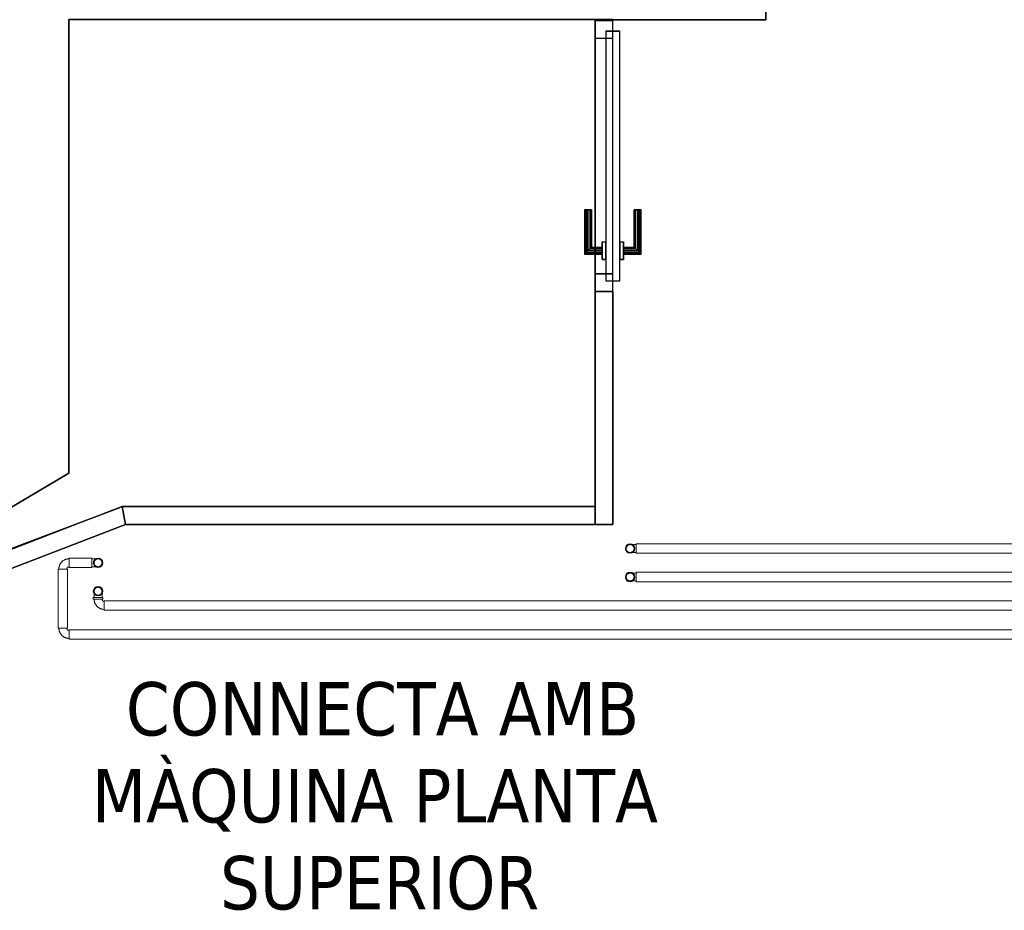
# Model space of a CAD drawing. Header units: metres. Extents: x 397.7 to 427.5, y 12.7 to 28.4.
# Tile 119 of 138: x 415.3 to 418.1, y 21 to 23.5. Entities that reach past the tile are written whole.
import ezdxf

# ---------------------------------------------------------------- set-up
doc = ezdxf.new("R2010")
doc.units = ezdxf.units.M
doc.layers.add('01_CARPINTERIA', color=5, linetype='Continuous', lineweight=25, true_color=0x0000ff)
doc.layers.add('01_SUELOS', color=7, linetype='Continuous', lineweight=25, true_color=0x007f00)
for name, color, linetype, lineweight in [('A-GENM-____-OTLN', 7, 'Continuous', 18), ('A-WALL-____-MCUT', 7, 'Continuous', 25), ('A-WALL-____-OTLN', 7, 'Continuous', 25), ('G-____-____-TEXT', 7, 'Continuous', 30), ('P-PIPE-____-OTLN', 7, 'Continuous', 18)]:
    doc.layers.add(name, color=color, linetype=linetype, lineweight=lineweight)
doc.styles.add('Tahoma_4', font='tahoma.ttf', dxfattribs={"height": 0.15})

# ---------------------------------------------------------------- blocks, each defined once
blk = doc.blocks.new('Family - Mampara P3-156219-06_CLI_AIGUA_P3')
at = {"layer": 'A-WALL-____-MCUT', "color": 253, "true_color": 0xaaaaaa}
for p, q in [((0.6548, 0.05), (0, 0.05)), ((0, 0.05), (0, 0)), ((0.6548, 0), (0.6548, 0.05)), ((1.4182, 0.05), (1.4182, 0)), ((1.42, 0.05), (1.4182, 0.05)), ((1.42, 0), (1.42, 0.05)), ((0, 0), (0.6548, 0)), ((1.4182, 0), (1.42, 0))]:
    blk.add_line(p, q, dxfattribs=at)
at = {"layer": 'A-WALL-____-OTLN', "color": 253, "true_color": 0xaaaaaa}
for p, q in [((1.42, 0.05), (0, 0.05)), ((0, 0.05), (0, 0)), ((1.4182, 0.05), (0.6548, 0.05)), ((0.6548, 0.05), (0.6548, 0)), ((1.4182, 0.05), (1.4182, 0)), ((1.42, 0), (1.42, 0.05)), ((0, 0), (1.42, 0)), ((0.6548, 0), (1.4182, 0))]:
    blk.add_line(p, q, dxfattribs=at)
at = {"layer": 'A-WALL-____-OTLN', "color": 253, "lineweight": 18, "true_color": 0xaaaaaa}
blk.add_line((0, 0), (1.4223, 0), dxfattribs=at)
blk = doc.blocks.new('Family - Vano porta P3-156221-06_CLI_AIGUA_P3')
at = {"layer": 'A-GENM-____-OTLN', "color": 253, "true_color": 0xaaaaaa}
for p, q in [((417.017, 23.4876), (416.967, 23.4876)), ((416.967, 23.4876), (416.967, 22.7243)), ((417.017, 23.4876), (416.967, 23.4876)), ((416.967, 22.7243), (416.967, 23.4876)), ((417.017, 22.7243), (417.017, 23.4876)), ((417.017, 23.4876), (417.017, 22.7243)), ((416.967, 22.7243), (417.017, 22.7243)), ((417.017, 22.7243), (416.967, 22.7243))]:
    blk.add_line(p, q, dxfattribs=at)
blk = doc.blocks.new('Family - Mampara P3-156320-06_CLI_AIGUA_P3')
at = {"layer": 'A-WALL-____-MCUT', "color": 253, "true_color": 0xaaaaaa}
for p, q in [((-0.0093, 0.05), (0, 0)), ((1.32, 0.05), (-0.0093, 0.05)), ((1.32, 0), (1.32, 0.05)), ((0, 0), (1.32, 0))]:
    blk.add_line(p, q, dxfattribs=at)
at = {"layer": 'A-WALL-____-OTLN', "color": 253, "true_color": 0xaaaaaa}
for p, q in [((-0.0093, 0.05), (0, 0)), ((1.32, 0.05), (-0.0093, 0.05)), ((1.32, 0), (1.32, 0.05)), ((0, 0), (1.32, 0))]:
    blk.add_line(p, q, dxfattribs=at)
at = {"layer": 'A-WALL-____-OTLN', "color": 253, "lineweight": 18, "true_color": 0xaaaaaa}
blk.add_line((0, 0), (1.32, 0), dxfattribs=at)
blk = doc.blocks.new('Family - Paviment P3-156426-06_CLI_AIGUA_P3')
at = {"layer": '01_SUELOS', "color": 9, "true_color": 0xaad4aa}
for p, q in [((5.74, 2.6887), (5.74, 1.4131)), ((5.74, 1.4131), (5.74, 2.6887)), ((7.22, 2.6887), (5.74, 2.6887)), ((5.74, 2.6887), (7.22, 2.6887)), ((7.22, 1.3187), (7.22, 2.6887)), ((7.22, 2.6887), (7.22, 1.3187)), ((5.74, 1.4131), (5.4136, 1.2191)), ((5.4136, 1.2191), (5.74, 1.4131)), ((5.1432, 1.0353), (5.8821, 1.3154)), ((5.8821, 1.3154), (5.1432, 1.0353)), ((5.8821, 1.3154), (5.8907, 1.3187)), ((5.8907, 1.3187), (5.8821, 1.3154)), ((5.8907, 1.3187), (7.22, 1.3187)), ((7.22, 1.3187), (5.8907, 1.3187))]:
    blk.add_line(p, q, dxfattribs=at)
blk = doc.blocks.new('Family - Paviment P3-156431-06_CLI_AIGUA_P3')
at = {"layer": '01_SUELOS', "color": 9, "true_color": 0xaad4aa}
for p, q in [((19.1518, 11.1988), (19.1518, 10.3788)), ((19.1518, 10.3788), (19.1518, 11.1988)), ((18.6718, 10.3788), (18.6718, 9.6137)), ((18.6718, 9.6137), (18.6718, 10.3788)), ((19.1518, 10.3788), (18.6718, 10.3788)), ((18.6718, 10.3788), (19.1518, 10.3788)), ((18.6718, 9.6137), (18.7218, 9.6137)), ((18.7218, 9.6137), (18.6718, 9.6137)), ((18.7218, 9.6137), (18.7218, 8.9588)), ((18.7218, 8.9588), (18.7218, 9.6137)), ((17.3518, 8.9588), (15.8782, 8.3888)), ((15.8782, 8.3888), (17.3518, 8.9588)), ((18.7218, 8.9588), (17.3518, 8.9588)), ((17.3518, 8.9588), (18.7218, 8.9588))]:
    blk.add_line(p, q, dxfattribs=at)
blk = doc.blocks.new('Family - Mampara P3-156538-06_CLI_AIGUA_P3')
at = {"layer": 'A-WALL-____-MCUT', "color": 253, "true_color": 0xaaaaaa}
for p, q in [((-0.3568, 0.05), (0, 0)), ((1.229, 0.05), (-0.3568, 0.05)), ((1.2197, 0), (1.229, 0.05)), ((0, 0), (1.2197, 0))]:
    blk.add_line(p, q, dxfattribs=at)
at = {"layer": 'A-WALL-____-OTLN', "color": 253, "true_color": 0xaaaaaa}
for p, q in [((-0.3568, 0.05), (0, 0)), ((1.229, 0.05), (-0.3568, 0.05)), ((1.2197, 0), (1.229, 0.05)), ((0, 0), (1.2197, 0))]:
    blk.add_line(p, q, dxfattribs=at)
at = {"layer": 'A-WALL-____-OTLN', "color": 253, "lineweight": 18, "true_color": 0xaaaaaa}
blk.add_line((0, 0), (1.2197, 0), dxfattribs=at)
blk = doc.blocks.new('Family - LONDR55-XX_ZZ-ARQ-CAA-M3D-Londres55-156809-06_CLI_AIGUA_P3')
at = {"layer": '01_CARPINTERIA', "color": 161, "true_color": 0xaaaaff}
for p, q in [((0.5333, 0.1287), (0.5333, 0.13)), ((0.5333, 0.13), (0.5333, 0.1287)), ((0.6583, 0.13), (0.5333, 0.13)), ((0.5333, 0.125), (0.5333, 0.1287)), ((0.5333, 0.1287), (0.5333, 0.125)), ((0.657, 0.1287), (0.5333, 0.1287)), ((0.657, 0.1287), (0.5333, 0.1287)), ((0.5333, 0.12), (0.5333, 0.125)), ((0.5333, 0.125), (0.5333, 0.12)), ((0.6533, 0.125), (0.5333, 0.125)), ((0.6533, 0.125), (0.5333, 0.125)), ((0.5333, 0.115), (0.5333, 0.12)), ((0.5333, 0.12), (0.5333, 0.115)), ((0.5333, 0.12), (0.6483, 0.12)), ((0.6483, 0.12), (0.5333, 0.12)), ((0.5333, 0.115), (0.5333, 0.1113)), ((0.5333, 0.1113), (0.5333, 0.115)), ((0.6433, 0.115), (0.5333, 0.115)), ((0.6433, 0.115), (0.5333, 0.115)), ((0.5333, 0.1113), (0.5333, 0.11)), ((0.5333, 0.11), (0.5333, 0.1113)), ((0.6397, 0.1113), (0.5333, 0.1113)), ((0.6397, 0.1113), (0.5333, 0.1113)), ((0.6383, 0.11), (0.6397, 0.1113)), ((0.6397, 0.1113), (0.6383, 0.11)), ((0.6397, 0.1113), (0.6433, 0.115)), ((0.6433, 0.115), (0.6397, 0.1113)), ((0.6397, 0.08), (0.6397, 0.1113)), ((0.6397, 0.08), (0.6397, 0.1113)), ((0.6433, 0.115), (0.6483, 0.12)), ((0.6483, 0.12), (0.6433, 0.115)), ((0.6433, 0.08), (0.6433, 0.115)), ((0.6433, 0.08), (0.6433, 0.115)), ((0.6533, 0.125), (0.6483, 0.12)), ((0.6483, 0.12), (0.6533, 0.125)), ((0.6483, 0.12), (0.6483, 0.08)), ((0.6483, 0.08), (0.6483, 0.12)), ((0.657, 0.1287), (0.6533, 0.125)), ((0.6533, 0.125), (0.657, 0.1287)), ((0.6533, 0.08), (0.6533, 0.125)), ((0.6533, 0.08), (0.6533, 0.125)), ((0.6583, 0.13), (0.657, 0.1287)), ((0.657, 0.1287), (0.6583, 0.13)), ((0.657, 0.08), (0.657, 0.1287)), ((0.657, 0.08), (0.657, 0.1287)), ((0.6583, 0.08), (0.6583, 0.13)), ((0.6383, 0.11), (0.5333, 0.11)), ((0.6383, 0.08), (0.6383, 0.11)), ((0.7333, 0.07), (0.03, 0.07)), ((0.03, 0.07), (0.03, 0.03)), ((0.7333, 0.07), (0.03, 0.07)), ((0.03, 0.03), (0.03, 0.07)), ((0.6733, 0.08), (0.6233, 0.08)), ((0.6233, 0.08), (0.6733, 0.08)), ((0.6233, 0.07), (0.6233, 0.08)), ((0.6233, 0.07), (0.6233, 0.08)), ((0.6733, 0.07), (0.6233, 0.07)), ((0.6233, 0.07), (0.6733, 0.07)), ((0.6397, 0.08), (0.6383, 0.08)), ((0.6383, 0.08), (0.6397, 0.08)), ((0.6433, 0.08), (0.6397, 0.08)), ((0.6397, 0.08), (0.6433, 0.08)), ((0.6483, 0.08), (0.6433, 0.08)), ((0.6433, 0.08), (0.6483, 0.08)), ((0.6533, 0.08), (0.6483, 0.08)), ((0.6483, 0.08), (0.6533, 0.08)), ((0.6533, 0.08), (0.657, 0.08)), ((0.657, 0.08), (0.6533, 0.08)), ((0.657, 0.08), (0.6583, 0.08)), ((0.6583, 0.08), (0.657, 0.08)), ((0.6733, 0.07), (0.6733, 0.08)), ((0.6733, 0.08), (0.6733, 0.07)), ((0.7333, 0.03), (0.7333, 0.07)), ((0.7333, 0.03), (0.7333, 0.07)), ((0.05, 0.05), (0, 0.05)), ((0, 0.05), (0, 0)), ((0.05, 0.05), (0, 0.05)), ((0, 0), (0, 0.05)), ((0.03, 0.03), (0.7333, 0.03)), ((0.03, 0.03), (0.7333, 0.03)), ((0.05, 0), (0.05, 0.05)), ((0.05, 0), (0.05, 0.05)), ((0.6233, 0.03), (0.6733, 0.03)), ((0.6733, 0.03), (0.6233, 0.03)), ((0.6233, 0.02), (0.6233, 0.03)), ((0.6233, 0.02), (0.6233, 0.03)), ((0.6733, 0.02), (0.6733, 0.03)), ((0.6733, 0.03), (0.6733, 0.02)), ((0.7633, 0.05), (0.7133, 0.05)), ((0.7133, 0.05), (0.7133, 0)), ((0.7633, 0.05), (0.7133, 0.05)), ((0.7133, 0), (0.7133, 0.05)), ((0.7633, 0), (0.7633, 0.05)), ((0.7633, 0), (0.7633, 0.05)), ((0, 0), (0.05, 0)), ((0, 0), (0.05, 0)), ((0.6233, 0.02), (0.6733, 0.02)), ((0.6733, 0.02), (0.6233, 0.02)), ((0.6397, 0.02), (0.6383, 0.02)), ((0.6383, 0.02), (0.6397, 0.02)), ((0.6383, -0.01), (0.6383, 0.02)), ((0.6433, 0.02), (0.6397, 0.02)), ((0.6397, 0.02), (0.6433, 0.02)), ((0.6397, -0.0113), (0.6397, 0.02)), ((0.6397, -0.0113), (0.6397, 0.02)), ((0.6433, 0.02), (0.6483, 0.02)), ((0.6483, 0.02), (0.6433, 0.02)), ((0.6433, -0.015), (0.6433, 0.02)), ((0.6433, -0.015), (0.6433, 0.02)), ((0.6483, 0.02), (0.6533, 0.02)), ((0.6533, 0.02), (0.6483, 0.02)), ((0.6483, 0.02), (0.6483, -0.02)), ((0.6483, -0.02), (0.6483, 0.02)), ((0.6533, 0.02), (0.657, 0.02)), ((0.657, 0.02), (0.6533, 0.02)), ((0.6533, -0.025), (0.6533, 0.02)), ((0.6533, -0.025), (0.6533, 0.02)), ((0.657, 0.02), (0.6583, 0.02)), ((0.6583, 0.02), (0.657, 0.02)), ((0.657, -0.0287), (0.657, 0.02)), ((0.657, -0.0287), (0.657, 0.02)), ((0.6583, -0.03), (0.6583, 0.02)), ((0.7133, 0), (0.7633, 0)), ((0.7133, 0), (0.7633, 0)), ((0.5333, -0.0113), (0.5333, -0.01)), ((0.5333, -0.01), (0.5333, -0.0113)), ((0.5333, -0.01), (0.6383, -0.01)), ((0.5333, -0.015), (0.5333, -0.0113)), ((0.5333, -0.0113), (0.5333, -0.015)), ((0.5333, -0.0113), (0.6397, -0.0113)), ((0.5333, -0.0113), (0.6397, -0.0113)), ((0.5333, -0.02), (0.5333, -0.015)), ((0.5333, -0.015), (0.5333, -0.02)), ((0.5333, -0.015), (0.6433, -0.015)), ((0.5333, -0.015), (0.6433, -0.015)), ((0.5333, -0.025), (0.5333, -0.02)), ((0.5333, -0.02), (0.5333, -0.025)), ((0.6483, -0.02), (0.5333, -0.02)), ((0.5333, -0.02), (0.6483, -0.02)), ((0.5333, -0.025), (0.5333, -0.0287)), ((0.5333, -0.0287), (0.5333, -0.025)), ((0.5333, -0.025), (0.6533, -0.025)), ((0.5333, -0.025), (0.6533, -0.025)), ((0.6397, -0.0113), (0.6383, -0.01)), ((0.6383, -0.01), (0.6397, -0.0113)), ((0.6433, -0.015), (0.6397, -0.0113)), ((0.6397, -0.0113), (0.6433, -0.015)), ((0.6483, -0.02), (0.6433, -0.015)), ((0.6433, -0.015), (0.6483, -0.02)), ((0.6483, -0.02), (0.6533, -0.025)), ((0.6533, -0.025), (0.6483, -0.02)), ((0.6533, -0.025), (0.657, -0.0287)), ((0.657, -0.0287), (0.6533, -0.025)), ((0.5333, -0.0287), (0.5333, -0.03)), ((0.5333, -0.03), (0.5333, -0.0287)), ((0.5333, -0.0287), (0.657, -0.0287)), ((0.5333, -0.0287), (0.657, -0.0287)), ((0.5333, -0.03), (0.6583, -0.03)), ((0.657, -0.0287), (0.6583, -0.03)), ((0.6583, -0.03), (0.657, -0.0287))]:
    blk.add_line(p, q, dxfattribs=at)
blk = doc.blocks.new('Family - Porta P3-156810-06_CLI_AIGUA_P3')
blk.add_blockref('Family - LONDR55-XX_ZZ-ARQ-CAA-M3D-Londres55-156809-06_CLI_AIGUA_P3', (0, 0))
blk = doc.blocks.new('LONDR55-XX_ZZ-ARQ-CAA-M3D-Londres55_ifc-1-06_CLI_AIGUA_P3')
at = {"layer": '01_CARPINTERIA', "color": 253, "lineweight": 18, "true_color": 0xaaaaaa, "rotation": 270}
blk.add_blockref('Family - Porta P3-156810-06_CLI_AIGUA_P3', (416.967, 23.4876), dxfattribs=at)
at = {"layer": '01_SUELOS', "color": 253, "lineweight": 18, "true_color": 0xaaaaaa}
for name, p in [('Family - Paviment P3-156431-06_CLI_AIGUA_P3', (398.2952, 13.1106)), ('Family - Paviment P3-156426-06_CLI_AIGUA_P3', (409.747, 20.8008))]:
    blk.add_blockref(name, p, dxfattribs=at)
at = {"layer": 'A-GENM-____-OTLN', "color": 253, "lineweight": 18, "true_color": 0xaaaaaa}
blk.add_blockref('Family - Vano porta P3-156221-06_CLI_AIGUA_P3', (0, 0), dxfattribs=at)
at = {"layer": 'A-WALL-____-OTLN', "color": 253, "lineweight": 18, "true_color": 0xaaaaaa}
for name, p, rotation in [('Family - Mampara P3-156219-06_CLI_AIGUA_P3', (417.017, 22.0695), 90), ('Family - Mampara P3-156538-06_CLI_AIGUA_P3', (414.5095, 21.6294), 21.14735677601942)]:
    blk.add_blockref(name, p, dxfattribs=dict(at, rotation=rotation))
blk.add_blockref('Family - Mampara P3-156320-06_CLI_AIGUA_P3', (415.647, 22.0695), dxfattribs=at)
blk = doc.blocks.new('M_Codo - Genérico - Estándar-V6-06_CLI_AIGUA_P3')
at = {"layer": 'P-PIPE-____-OTLN', "color": 175, "true_color": 0x5046b4}
for p, q in [((-0.0175, 0.0111), (-0.0175, -0.0111)), ((-0.0175, 0.0111), (-0.0175, -0.0111)), ((0.0111, 0.0175), (-0.0111, 0.0175)), ((0.0111, 0.0175), (-0.0111, 0.0175))]:
    blk.add_line(p, q, dxfattribs=at)
at = {"layer": 'P-PIPE-____-OTLN', "color": 175, "true_color": 0x5046b4, "flags": 128}
for points in [[(-0.0111, 0.0175), (-0.0111, 0.0172), (-0.0111, 0.017), (-0.0112, 0.0167), (-0.0112, 0.0165), (-0.0112, 0.0162), (-0.0113, 0.016), (-0.0114, 0.0157), (-0.0114, 0.0155), (-0.0115, 0.0152), (-0.0116, 0.015), (-0.0117, 0.0148), (-0.0118, 0.0145), (-0.012, 0.0143), (-0.0121, 0.0141), (-0.0122, 0.0139), (-0.0124, 0.0137), (-0.0125, 0.0135), (-0.0127, 0.0133), (-0.0129, 0.0131), (-0.013, 0.0129), (-0.0132, 0.0127), (-0.0134, 0.0126), (-0.0136, 0.0124), (-0.0138, 0.0123), (-0.014, 0.0121), (-0.0142, 0.012), (-0.0145, 0.0119), (-0.0147, 0.0117), (-0.0149, 0.0116), (-0.0152, 0.0115), (-0.0154, 0.0115), (-0.0156, 0.0114), (-0.0159, 0.0113), (-0.0161, 0.0113), (-0.0164, 0.0112), (-0.0166, 0.0112), (-0.0169, 0.0111), (-0.0171, 0.0111), (-0.0174, 0.0111), (-0.0175, 0.0111)], [(-0.0175, -0.0111), (-0.0163, -0.0111), (-0.0152, -0.011), (-0.014, -0.0109), (-0.0129, -0.0107), (-0.0118, -0.0105), (-0.0107, -0.0103), (-0.0096, -0.01), (-0.0085, -0.0097), (-0.0074, -0.0093), (-0.0063, -0.0089), (-0.0053, -0.0084), (-0.0043, -0.0079), (-0.0033, -0.0073), (-0.0023, -0.0067), (-0.0013, -0.0061), (-0.0004, -0.0055), (0.0005, -0.0048), (0.0014, -0.004), (0.0022, -0.0032), (0.003, -0.0024), (0.0038, -0.0016), (0.0046, -0.0007), (0.0053, 0.0002), (0.0059, 0.0011), (0.0066, 0.002), (0.0072, 0.003), (0.0077, 0.004), (0.0083, 0.005), (0.0087, 0.0061), (0.0092, 0.0071), (0.0096, 0.0082), (0.0099, 0.0093), (0.0102, 0.0104), (0.0105, 0.0115), (0.0107, 0.0126), (0.0109, 0.0137), (0.011, 0.0149), (0.0111, 0.016), (0.0111, 0.0172), (0.0111, 0.0175)]]:
    blk.add_lwpolyline(points, dxfattribs=at)
blk = doc.blocks.new('M_Codo - Genérico - Estándar-V7-06_CLI_AIGUA_P3')
at = {"layer": 'P-PIPE-____-OTLN', "color": 175, "true_color": 0x5046b4}
for p, q in [((415.5521, 21.9725), (415.5521, 21.9614)), ((415.5521, 21.9614), (415.5521, 21.9502))]:
    blk.add_line(p, q, dxfattribs=at)
at = {"layer": 'P-PIPE-____-OTLN', "color": 175, "true_color": 0x5046b4, "flags": 128}
for points in [[(415.5521, 21.9725), (415.5528, 21.9725), (415.5535, 21.9725), (415.5542, 21.9725), (415.5549, 21.9725), (415.5556, 21.9725), (415.5563, 21.9725), (415.557, 21.9725), (415.5576, 21.9725), (415.5583, 21.9725), (415.5589, 21.9725), (415.5596, 21.9725), (415.5602, 21.9725), (415.5608, 21.9725), (415.5614, 21.9725), (415.562, 21.9725), (415.5626, 21.9725), (415.5631, 21.9725), (415.5636, 21.9725), (415.5642, 21.9725), (415.5647, 21.9725), (415.5651, 21.9725), (415.5656, 21.9725), (415.566, 21.9725), (415.5664, 21.9725), (415.5668, 21.9725), (415.5672, 21.9725), (415.5675, 21.9725), (415.5679, 21.9725), (415.5681, 21.9725), (415.5684, 21.9725), (415.5686, 21.9725), (415.5689, 21.9725), (415.569, 21.9725), (415.5692, 21.9725), (415.5693, 21.9725), (415.5694, 21.9725), (415.5695, 21.9725), (415.5696, 21.9725), (415.5696, 21.9725)], [(415.5585, 21.9614), (415.5585, 21.9618), (415.5585, 21.9622), (415.5586, 21.9627), (415.5586, 21.9631), (415.5587, 21.9636), (415.5588, 21.964), (415.5589, 21.9644), (415.559, 21.9649), (415.5592, 21.9653), (415.5594, 21.9657), (415.5595, 21.9661), (415.5597, 21.9665), (415.56, 21.9669), (415.5602, 21.9673), (415.5604, 21.9676), (415.5607, 21.968), (415.561, 21.9683), (415.5612, 21.9687), (415.5615, 21.969), (415.5619, 21.9693), (415.5622, 21.9696), (415.5625, 21.9699), (415.5629, 21.9702), (415.5632, 21.9705), (415.5636, 21.9707), (415.564, 21.9709), (415.5644, 21.9712), (415.5648, 21.9714), (415.5652, 21.9715), (415.5656, 21.9717), (415.566, 21.9719), (415.5664, 21.972), (415.5668, 21.9721), (415.5673, 21.9722), (415.5677, 21.9723), (415.5681, 21.9724), (415.5686, 21.9724), (415.569, 21.9725), (415.5695, 21.9725), (415.5696, 21.9725)], [(415.5696, 21.9502), (415.5692, 21.9503), (415.5687, 21.9503), (415.5683, 21.9503), (415.5678, 21.9504), (415.5674, 21.9505), (415.567, 21.9506), (415.5665, 21.9507), (415.5661, 21.9508), (415.5657, 21.951), (415.5653, 21.9511), (415.5649, 21.9513), (415.5645, 21.9515), (415.5641, 21.9517), (415.5637, 21.9519), (415.5633, 21.9522), (415.563, 21.9524), (415.5626, 21.9527), (415.5623, 21.953), (415.5619, 21.9533), (415.5616, 21.9536), (415.5613, 21.9539), (415.561, 21.9543), (415.5608, 21.9546), (415.5605, 21.955), (415.5602, 21.9554), (415.56, 21.9557), (415.5598, 21.9561), (415.5596, 21.9565), (415.5594, 21.9569), (415.5592, 21.9573), (415.5591, 21.9578), (415.559, 21.9582), (415.5588, 21.9586), (415.5587, 21.959), (415.5586, 21.9595), (415.5586, 21.9599), (415.5585, 21.9604), (415.5585, 21.9608), (415.5585, 21.9612), (415.5585, 21.9614)], [(415.5696, 21.9725), (415.57, 21.9725), (415.5705, 21.9724), (415.5709, 21.9724), (415.5714, 21.9723), (415.5718, 21.9723), (415.5722, 21.9722), (415.5727, 21.972), (415.5731, 21.9719), (415.5735, 21.9718), (415.5739, 21.9716), (415.5743, 21.9714), (415.5747, 21.9712), (415.5751, 21.971), (415.5755, 21.9708), (415.5759, 21.9705), (415.5762, 21.9703), (415.5766, 21.97), (415.5769, 21.9697), (415.5773, 21.9694), (415.5776, 21.9691), (415.5779, 21.9688), (415.5782, 21.9684), (415.5784, 21.9681), (415.5787, 21.9677), (415.5789, 21.9674), (415.5792, 21.967), (415.5794, 21.9666), (415.5796, 21.9662), (415.5798, 21.9658), (415.58, 21.9654), (415.5801, 21.965), (415.5802, 21.9645), (415.5804, 21.9641), (415.5805, 21.9637), (415.5805, 21.9633), (415.5806, 21.9628), (415.5807, 21.9624), (415.5807, 21.9619), (415.5807, 21.9615), (415.5807, 21.9614)], [(415.5807, 21.9614), (415.5807, 21.9609), (415.5807, 21.9605), (415.5806, 21.96), (415.5806, 21.9596), (415.5805, 21.9592), (415.5804, 21.9587), (415.5803, 21.9583), (415.5801, 21.9579), (415.58, 21.9574), (415.5798, 21.957), (415.5797, 21.9566), (415.5795, 21.9562), (415.5792, 21.9558), (415.579, 21.9555), (415.5788, 21.9551), (415.5785, 21.9547), (415.5782, 21.9544), (415.578, 21.954), (415.5777, 21.9537), (415.5773, 21.9534), (415.577, 21.9531), (415.5767, 21.9528), (415.5763, 21.9525), (415.576, 21.9523), (415.5756, 21.952), (415.5752, 21.9518), (415.5748, 21.9516), (415.5744, 21.9514), (415.574, 21.9512), (415.5736, 21.951), (415.5732, 21.9509), (415.5728, 21.9507), (415.5724, 21.9506), (415.5719, 21.9505), (415.5715, 21.9504), (415.571, 21.9503), (415.5706, 21.9503), (415.5702, 21.9503), (415.5697, 21.9502), (415.5696, 21.9502)], [(415.5696, 21.9502), (415.5696, 21.9502), (415.5695, 21.9502), (415.5695, 21.9502), (415.5694, 21.9502), (415.5692, 21.9502), (415.5691, 21.9502), (415.5689, 21.9502), (415.5687, 21.9502), (415.5685, 21.9502), (415.5682, 21.9502), (415.5679, 21.9502), (415.5676, 21.9502), (415.5673, 21.9502), (415.5669, 21.9502), (415.5665, 21.9502), (415.5661, 21.9502), (415.5657, 21.9502), (415.5653, 21.9502), (415.5648, 21.9502), (415.5643, 21.9502), (415.5638, 21.9502), (415.5633, 21.9502), (415.5627, 21.9502), (415.5621, 21.9502), (415.5616, 21.9502), (415.561, 21.9502), (415.5604, 21.9502), (415.5597, 21.9502), (415.5591, 21.9502), (415.5585, 21.9502), (415.5578, 21.9502), (415.5571, 21.9502), (415.5565, 21.9502), (415.5558, 21.9502), (415.5551, 21.9502), (415.5544, 21.9502), (415.5537, 21.9502), (415.553, 21.9502), (415.5523, 21.9502), (415.5521, 21.9502)]]:
    blk.add_lwpolyline(points, dxfattribs=at)
at = {"layer": 'P-PIPE-____-OTLN', "color": 175, "true_color": 0x5046b4}
for start, end in [(0, 180), (180, 0)]:
    blk.add_arc((415.5696, 21.9614), 0.0111, start, end, dxfattribs=at)
blk = doc.blocks.new('M_Codo - Genérico - Estándar-V8-06_CLI_AIGUA_P3')
at = {"layer": 'P-PIPE-____-OTLN', "color": 145, "true_color": 0x527ca5}
for p, q in [((-0.0175, 0.0111), (-0.0175, -0.0111)), ((-0.0175, 0.0111), (-0.0175, -0.0111)), ((0.0111, 0.0175), (-0.0111, 0.0175)), ((0.0111, 0.0175), (-0.0111, 0.0175))]:
    blk.add_line(p, q, dxfattribs=at)
at = {"layer": 'P-PIPE-____-OTLN', "color": 145, "true_color": 0x527ca5, "flags": 128}
for points in [[(-0.0111, 0.0175), (-0.0111, 0.0172), (-0.0111, 0.017), (-0.0112, 0.0167), (-0.0112, 0.0165), (-0.0112, 0.0162), (-0.0113, 0.016), (-0.0114, 0.0157), (-0.0114, 0.0155), (-0.0115, 0.0152), (-0.0116, 0.015), (-0.0117, 0.0148), (-0.0118, 0.0145), (-0.012, 0.0143), (-0.0121, 0.0141), (-0.0122, 0.0139), (-0.0124, 0.0137), (-0.0125, 0.0135), (-0.0127, 0.0133), (-0.0129, 0.0131), (-0.013, 0.0129), (-0.0132, 0.0127), (-0.0134, 0.0126), (-0.0136, 0.0124), (-0.0138, 0.0123), (-0.014, 0.0121), (-0.0142, 0.012), (-0.0145, 0.0119), (-0.0147, 0.0117), (-0.0149, 0.0116), (-0.0152, 0.0115), (-0.0154, 0.0115), (-0.0156, 0.0114), (-0.0159, 0.0113), (-0.0161, 0.0113), (-0.0164, 0.0112), (-0.0166, 0.0112), (-0.0169, 0.0111), (-0.0171, 0.0111), (-0.0174, 0.0111), (-0.0175, 0.0111)], [(-0.0175, -0.0111), (-0.0163, -0.0111), (-0.0152, -0.011), (-0.014, -0.0109), (-0.0129, -0.0107), (-0.0118, -0.0105), (-0.0107, -0.0103), (-0.0096, -0.01), (-0.0085, -0.0097), (-0.0074, -0.0093), (-0.0063, -0.0089), (-0.0053, -0.0084), (-0.0043, -0.0079), (-0.0033, -0.0073), (-0.0023, -0.0067), (-0.0013, -0.0061), (-0.0004, -0.0055), (0.0005, -0.0048), (0.0014, -0.004), (0.0022, -0.0032), (0.003, -0.0024), (0.0038, -0.0016), (0.0046, -0.0007), (0.0053, 0.0002), (0.0059, 0.0011), (0.0066, 0.002), (0.0072, 0.003), (0.0077, 0.004), (0.0083, 0.005), (0.0087, 0.0061), (0.0092, 0.0071), (0.0096, 0.0082), (0.0099, 0.0093), (0.0102, 0.0104), (0.0105, 0.0115), (0.0107, 0.0126), (0.0109, 0.0137), (0.011, 0.0149), (0.0111, 0.016), (0.0111, 0.0172), (0.0111, 0.0175)]]:
    blk.add_lwpolyline(points, dxfattribs=at)
blk = doc.blocks.new('M_Codo - Genérico - Estándar-V9-06_CLI_AIGUA_P3')
at = {"layer": 'P-PIPE-____-OTLN', "color": 145, "true_color": 0x527ca5}
for p, q in [((415.5585, 21.8639), (415.5696, 21.8639)), ((415.5696, 21.8639), (415.5807, 21.8639))]:
    blk.add_line(p, q, dxfattribs=at)
at = {"layer": 'P-PIPE-____-OTLN', "color": 145, "true_color": 0x527ca5, "flags": 128}
for points in [[(415.5585, 21.8814), (415.5585, 21.8818), (415.5585, 21.8822), (415.5586, 21.8827), (415.5586, 21.8831), (415.5587, 21.8836), (415.5588, 21.884), (415.5589, 21.8844), (415.559, 21.8849), (415.5592, 21.8853), (415.5594, 21.8857), (415.5595, 21.8861), (415.5597, 21.8865), (415.56, 21.8869), (415.5602, 21.8873), (415.5604, 21.8876), (415.5607, 21.888), (415.561, 21.8883), (415.5612, 21.8887), (415.5615, 21.889), (415.5619, 21.8893), (415.5622, 21.8896), (415.5625, 21.8899), (415.5629, 21.8902), (415.5632, 21.8905), (415.5636, 21.8907), (415.564, 21.8909), (415.5644, 21.8912), (415.5648, 21.8914), (415.5652, 21.8915), (415.5656, 21.8917), (415.566, 21.8919), (415.5664, 21.892), (415.5668, 21.8921), (415.5673, 21.8922), (415.5677, 21.8923), (415.5681, 21.8924), (415.5686, 21.8924), (415.569, 21.8925), (415.5695, 21.8925), (415.5696, 21.8925)], [(415.5585, 21.8639), (415.5585, 21.8646), (415.5585, 21.8653), (415.5585, 21.866), (415.5585, 21.8667), (415.5585, 21.8674), (415.5585, 21.868), (415.5585, 21.8687), (415.5585, 21.8694), (415.5585, 21.8701), (415.5585, 21.8707), (415.5585, 21.8713), (415.5585, 21.872), (415.5585, 21.8726), (415.5585, 21.8732), (415.5585, 21.8738), (415.5585, 21.8743), (415.5585, 21.8749), (415.5585, 21.8754), (415.5585, 21.8759), (415.5585, 21.8764), (415.5585, 21.8769), (415.5585, 21.8774), (415.5585, 21.8778), (415.5585, 21.8782), (415.5585, 21.8786), (415.5585, 21.879), (415.5585, 21.8793), (415.5585, 21.8796), (415.5585, 21.8799), (415.5585, 21.8802), (415.5585, 21.8804), (415.5585, 21.8806), (415.5585, 21.8808), (415.5585, 21.881), (415.5585, 21.8811), (415.5585, 21.8812), (415.5585, 21.8813), (415.5585, 21.8813), (415.5585, 21.8814)], [(415.5696, 21.8702), (415.5692, 21.8703), (415.5687, 21.8703), (415.5683, 21.8703), (415.5678, 21.8704), (415.5674, 21.8705), (415.567, 21.8706), (415.5665, 21.8707), (415.5661, 21.8708), (415.5657, 21.871), (415.5653, 21.8711), (415.5649, 21.8713), (415.5645, 21.8715), (415.5641, 21.8717), (415.5637, 21.8719), (415.5633, 21.8722), (415.563, 21.8724), (415.5626, 21.8727), (415.5623, 21.873), (415.5619, 21.8733), (415.5616, 21.8736), (415.5613, 21.8739), (415.561, 21.8743), (415.5608, 21.8746), (415.5605, 21.875), (415.5602, 21.8754), (415.56, 21.8757), (415.5598, 21.8761), (415.5596, 21.8765), (415.5594, 21.8769), (415.5592, 21.8773), (415.5591, 21.8778), (415.559, 21.8782), (415.5588, 21.8786), (415.5587, 21.879), (415.5586, 21.8795), (415.5586, 21.8799), (415.5585, 21.8804), (415.5585, 21.8808), (415.5585, 21.8812), (415.5585, 21.8814)], [(415.5696, 21.8925), (415.57, 21.8925), (415.5705, 21.8924), (415.5709, 21.8924), (415.5714, 21.8923), (415.5718, 21.8923), (415.5722, 21.8922), (415.5727, 21.892), (415.5731, 21.8919), (415.5735, 21.8918), (415.5739, 21.8916), (415.5743, 21.8914), (415.5747, 21.8912), (415.5751, 21.891), (415.5755, 21.8908), (415.5759, 21.8905), (415.5762, 21.8903), (415.5766, 21.89), (415.5769, 21.8897), (415.5773, 21.8894), (415.5776, 21.8891), (415.5779, 21.8888), (415.5782, 21.8884), (415.5784, 21.8881), (415.5787, 21.8877), (415.5789, 21.8874), (415.5792, 21.887), (415.5794, 21.8866), (415.5796, 21.8862), (415.5798, 21.8858), (415.58, 21.8854), (415.5801, 21.885), (415.5802, 21.8845), (415.5804, 21.8841), (415.5805, 21.8837), (415.5805, 21.8833), (415.5806, 21.8828), (415.5807, 21.8824), (415.5807, 21.8819), (415.5807, 21.8815), (415.5807, 21.8814)], [(415.5807, 21.8814), (415.5807, 21.8809), (415.5807, 21.8805), (415.5806, 21.88), (415.5806, 21.8796), (415.5805, 21.8792), (415.5804, 21.8787), (415.5803, 21.8783), (415.5801, 21.8779), (415.58, 21.8774), (415.5798, 21.877), (415.5797, 21.8766), (415.5795, 21.8762), (415.5792, 21.8758), (415.579, 21.8755), (415.5788, 21.8751), (415.5785, 21.8747), (415.5782, 21.8744), (415.578, 21.874), (415.5777, 21.8737), (415.5773, 21.8734), (415.577, 21.8731), (415.5767, 21.8728), (415.5763, 21.8725), (415.576, 21.8723), (415.5756, 21.872), (415.5752, 21.8718), (415.5748, 21.8716), (415.5744, 21.8714), (415.574, 21.8712), (415.5736, 21.871), (415.5732, 21.8709), (415.5728, 21.8707), (415.5724, 21.8706), (415.5719, 21.8705), (415.5715, 21.8704), (415.571, 21.8703), (415.5706, 21.8703), (415.5702, 21.8703), (415.5697, 21.8702), (415.5696, 21.8702)], [(415.5807, 21.8814), (415.5807, 21.8813), (415.5807, 21.8813), (415.5807, 21.8812), (415.5807, 21.8811), (415.5807, 21.881), (415.5807, 21.8809), (415.5807, 21.8807), (415.5807, 21.8805), (415.5807, 21.8802), (415.5807, 21.88), (415.5807, 21.8797), (415.5807, 21.8794), (415.5807, 21.8791), (415.5807, 21.8787), (415.5807, 21.8783), (415.5807, 21.8779), (415.5807, 21.8775), (415.5807, 21.877), (415.5807, 21.8766), (415.5807, 21.8761), (415.5807, 21.8756), (415.5807, 21.875), (415.5807, 21.8745), (415.5807, 21.8739), (415.5807, 21.8733), (415.5807, 21.8727), (415.5807, 21.8721), (415.5807, 21.8715), (415.5807, 21.8709), (415.5807, 21.8702), (415.5807, 21.8696), (415.5807, 21.8689), (415.5807, 21.8682), (415.5807, 21.8676), (415.5807, 21.8669), (415.5807, 21.8662), (415.5807, 21.8655), (415.5807, 21.8648), (415.5807, 21.8641), (415.5807, 21.8639)]]:
    blk.add_lwpolyline(points, dxfattribs=at)
at = {"layer": 'P-PIPE-____-OTLN', "color": 145, "true_color": 0x527ca5}
for start, end in [(90, 270), (270, 90)]:
    blk.add_arc((415.5696, 21.8814), 0.0111, start, end, dxfattribs=at)
blk = doc.blocks.new('M_Codo - Genérico - Estándar-V1-06_CLI_AIGUA_P3')
at = {"layer": 'P-PIPE-____-OTLN', "color": 31, "true_color": 0xffbe82}
for p, q in [((424.4308, 17.2614), (424.4419, 17.2614)), ((424.4419, 17.2614), (424.453, 17.2614))]:
    blk.add_line(p, q, dxfattribs=at)
at = {"layer": 'P-PIPE-____-OTLN', "color": 31, "true_color": 0xffbe82, "flags": 128}
for points in [[(424.4308, 17.2788), (424.4308, 17.2793), (424.4308, 17.2797), (424.4309, 17.2802), (424.4309, 17.2806), (424.431, 17.281), (424.4311, 17.2815), (424.4312, 17.2819), (424.4313, 17.2823), (424.4315, 17.2827), (424.4317, 17.2832), (424.4318, 17.2836), (424.432, 17.284), (424.4322, 17.2844), (424.4325, 17.2847), (424.4327, 17.2851), (424.433, 17.2855), (424.4332, 17.2858), (424.4335, 17.2862), (424.4338, 17.2865), (424.4341, 17.2868), (424.4345, 17.2871), (424.4348, 17.2874), (424.4352, 17.2877), (424.4355, 17.2879), (424.4359, 17.2882), (424.4363, 17.2884), (424.4366, 17.2886), (424.437, 17.2888), (424.4374, 17.289), (424.4379, 17.2892), (424.4383, 17.2893), (424.4387, 17.2895), (424.4391, 17.2896), (424.4396, 17.2897), (424.44, 17.2898), (424.4404, 17.2898), (424.4409, 17.2899), (424.4413, 17.2899), (424.4418, 17.2899), (424.4419, 17.2899)], [(424.4308, 17.2614), (424.4308, 17.2621), (424.4308, 17.2628), (424.4308, 17.2635), (424.4308, 17.2641), (424.4308, 17.2648), (424.4308, 17.2655), (424.4308, 17.2662), (424.4308, 17.2669), (424.4308, 17.2675), (424.4308, 17.2682), (424.4308, 17.2688), (424.4308, 17.2694), (424.4308, 17.27), (424.4308, 17.2706), (424.4308, 17.2712), (424.4308, 17.2718), (424.4308, 17.2723), (424.4308, 17.2729), (424.4308, 17.2734), (424.4308, 17.2739), (424.4308, 17.2744), (424.4308, 17.2748), (424.4308, 17.2753), (424.4308, 17.2757), (424.4308, 17.2761), (424.4308, 17.2764), (424.4308, 17.2768), (424.4308, 17.2771), (424.4308, 17.2774), (424.4308, 17.2776), (424.4308, 17.2779), (424.4308, 17.2781), (424.4308, 17.2783), (424.4308, 17.2784), (424.4308, 17.2786), (424.4308, 17.2787), (424.4308, 17.2788), (424.4308, 17.2788), (424.4308, 17.2788)], [(424.4419, 17.2677), (424.4414, 17.2677), (424.441, 17.2678), (424.4406, 17.2678), (424.4401, 17.2679), (424.4397, 17.2679), (424.4392, 17.268), (424.4388, 17.2682), (424.4384, 17.2683), (424.438, 17.2684), (424.4376, 17.2686), (424.4372, 17.2688), (424.4368, 17.269), (424.4364, 17.2692), (424.436, 17.2694), (424.4356, 17.2697), (424.4353, 17.2699), (424.4349, 17.2702), (424.4346, 17.2705), (424.4342, 17.2708), (424.4339, 17.2711), (424.4336, 17.2714), (424.4333, 17.2718), (424.433, 17.2721), (424.4328, 17.2725), (424.4325, 17.2728), (424.4323, 17.2732), (424.4321, 17.2736), (424.4319, 17.274), (424.4317, 17.2744), (424.4315, 17.2748), (424.4314, 17.2752), (424.4312, 17.2756), (424.4311, 17.2761), (424.431, 17.2765), (424.4309, 17.2769), (424.4309, 17.2774), (424.4308, 17.2778), (424.4308, 17.2783), (424.4308, 17.2787), (424.4308, 17.2788)], [(424.4419, 17.2899), (424.4423, 17.2899), (424.4428, 17.2899), (424.4432, 17.2899), (424.4437, 17.2898), (424.4441, 17.2897), (424.4445, 17.2896), (424.445, 17.2895), (424.4454, 17.2894), (424.4458, 17.2892), (424.4462, 17.2891), (424.4466, 17.2889), (424.447, 17.2887), (424.4474, 17.2885), (424.4478, 17.2882), (424.4482, 17.288), (424.4485, 17.2877), (424.4489, 17.2875), (424.4492, 17.2872), (424.4495, 17.2869), (424.4499, 17.2866), (424.4502, 17.2862), (424.4505, 17.2859), (424.4507, 17.2856), (424.451, 17.2852), (424.4512, 17.2848), (424.4515, 17.2845), (424.4517, 17.2841), (424.4519, 17.2837), (424.4521, 17.2833), (424.4522, 17.2829), (424.4524, 17.2824), (424.4525, 17.282), (424.4527, 17.2816), (424.4528, 17.2812), (424.4528, 17.2807), (424.4529, 17.2803), (424.453, 17.2798), (424.453, 17.2794), (424.453, 17.279), (424.453, 17.2788)], [(424.453, 17.2788), (424.453, 17.2784), (424.453, 17.2779), (424.4529, 17.2775), (424.4529, 17.2771), (424.4528, 17.2766), (424.4527, 17.2762), (424.4526, 17.2758), (424.4524, 17.2753), (424.4523, 17.2749), (424.4521, 17.2745), (424.4519, 17.2741), (424.4517, 17.2737), (424.4515, 17.2733), (424.4513, 17.2729), (424.4511, 17.2726), (424.4508, 17.2722), (424.4505, 17.2718), (424.4502, 17.2715), (424.4499, 17.2712), (424.4496, 17.2709), (424.4493, 17.2706), (424.449, 17.2703), (424.4486, 17.27), (424.4483, 17.2697), (424.4479, 17.2695), (424.4475, 17.2692), (424.4471, 17.269), (424.4467, 17.2688), (424.4463, 17.2686), (424.4459, 17.2685), (424.4455, 17.2683), (424.4451, 17.2682), (424.4446, 17.2681), (424.4442, 17.268), (424.4438, 17.2679), (424.4433, 17.2678), (424.4429, 17.2678), (424.4425, 17.2677), (424.442, 17.2677), (424.4419, 17.2677)], [(424.453, 17.2788), (424.453, 17.2788), (424.453, 17.2788), (424.453, 17.2787), (424.453, 17.2786), (424.453, 17.2785), (424.453, 17.2783), (424.453, 17.2782), (424.453, 17.2779), (424.453, 17.2777), (424.453, 17.2775), (424.453, 17.2772), (424.453, 17.2769), (424.453, 17.2765), (424.453, 17.2762), (424.453, 17.2758), (424.453, 17.2754), (424.453, 17.2749), (424.453, 17.2745), (424.453, 17.274), (424.453, 17.2735), (424.453, 17.273), (424.453, 17.2725), (424.453, 17.2719), (424.453, 17.2714), (424.453, 17.2708), (424.453, 17.2702), (424.453, 17.2696), (424.453, 17.269), (424.453, 17.2683), (424.453, 17.2677), (424.453, 17.267), (424.453, 17.2664), (424.453, 17.2657), (424.453, 17.265), (424.453, 17.2643), (424.453, 17.2636), (424.453, 17.263), (424.453, 17.2623), (424.453, 17.2616), (424.453, 17.2614)]]:
    blk.add_lwpolyline(points, dxfattribs=at)
at = {"layer": 'P-PIPE-____-OTLN', "color": 31, "true_color": 0xffbe82}
for start, end in [(90, 270), (270, 90)]:
    blk.add_arc((424.4419, 17.2788), 0.0111, start, end, dxfattribs=at)
blk = doc.blocks.new('M_Codo - Genérico - Estándar-V12-06_CLI_AIGUA_P3')
at = {"layer": 'P-PIPE-____-OTLN', "color": 30, "true_color": 0xff7f00}
for p, q in [((417.0831, 21.9214), (417.0831, 21.9325)), ((417.0831, 21.9102), (417.0831, 21.9214))]:
    blk.add_line(p, q, dxfattribs=at)
at = {"layer": 'P-PIPE-____-OTLN', "color": 30, "true_color": 0xff7f00, "flags": 128}
for points in [[(417.0545, 21.9214), (417.0545, 21.9218), (417.0545, 21.9222), (417.0546, 21.9227), (417.0547, 21.9231), (417.0547, 21.9236), (417.0548, 21.924), (417.0549, 21.9244), (417.0551, 21.9249), (417.0552, 21.9253), (417.0554, 21.9257), (417.0556, 21.9261), (417.0558, 21.9265), (417.056, 21.9269), (417.0562, 21.9273), (417.0564, 21.9276), (417.0567, 21.928), (417.057, 21.9283), (417.0573, 21.9287), (417.0576, 21.929), (417.0579, 21.9293), (417.0582, 21.9296), (417.0585, 21.9299), (417.0589, 21.9302), (417.0592, 21.9305), (417.0596, 21.9307), (417.06, 21.9309), (417.0604, 21.9312), (417.0608, 21.9314), (417.0612, 21.9315), (417.0616, 21.9317), (417.062, 21.9319), (417.0624, 21.932), (417.0629, 21.9321), (417.0633, 21.9322), (417.0637, 21.9323), (417.0642, 21.9324), (417.0646, 21.9324), (417.0651, 21.9325), (417.0655, 21.9325), (417.0656, 21.9325)], [(417.0656, 21.9325), (417.0656, 21.9325), (417.0657, 21.9325), (417.0657, 21.9325), (417.0658, 21.9325), (417.066, 21.9325), (417.0661, 21.9325), (417.0663, 21.9325), (417.0665, 21.9325), (417.0667, 21.9325), (417.067, 21.9325), (417.0673, 21.9325), (417.0676, 21.9325), (417.0679, 21.9325), (417.0683, 21.9325), (417.0687, 21.9325), (417.0691, 21.9325), (417.0695, 21.9325), (417.07, 21.9325), (417.0704, 21.9325), (417.0709, 21.9325), (417.0714, 21.9325), (417.072, 21.9325), (417.0725, 21.9325), (417.0731, 21.9325), (417.0736, 21.9325), (417.0742, 21.9325), (417.0749, 21.9325), (417.0755, 21.9325), (417.0761, 21.9325), (417.0768, 21.9325), (417.0774, 21.9325), (417.0781, 21.9325), (417.0787, 21.9325), (417.0794, 21.9325), (417.0801, 21.9325), (417.0808, 21.9325), (417.0815, 21.9325), (417.0822, 21.9325), (417.0829, 21.9325), (417.0831, 21.9325)], [(417.0656, 21.9325), (417.0661, 21.9325), (417.0665, 21.9324), (417.067, 21.9324), (417.0674, 21.9323), (417.0678, 21.9323), (417.0683, 21.9322), (417.0687, 21.932), (417.0691, 21.9319), (417.0695, 21.9318), (417.0699, 21.9316), (417.0704, 21.9314), (417.0708, 21.9312), (417.0711, 21.931), (417.0715, 21.9308), (417.0719, 21.9305), (417.0723, 21.9303), (417.0726, 21.93), (417.0729, 21.9297), (417.0733, 21.9294), (417.0736, 21.9291), (417.0739, 21.9288), (417.0742, 21.9284), (417.0745, 21.9281), (417.0747, 21.9277), (417.075, 21.9274), (417.0752, 21.927), (417.0754, 21.9266), (417.0756, 21.9262), (417.0758, 21.9258), (417.076, 21.9254), (417.0761, 21.925), (417.0763, 21.9245), (417.0764, 21.9241), (417.0765, 21.9237), (417.0766, 21.9233), (417.0766, 21.9228), (417.0767, 21.9224), (417.0767, 21.9219), (417.0767, 21.9215), (417.0767, 21.9214)], [(417.0656, 21.9102), (417.0652, 21.9103), (417.0647, 21.9103), (417.0643, 21.9103), (417.0639, 21.9104), (417.0634, 21.9105), (417.063, 21.9106), (417.0625, 21.9107), (417.0621, 21.9108), (417.0617, 21.911), (417.0613, 21.9111), (417.0609, 21.9113), (417.0605, 21.9115), (417.0601, 21.9117), (417.0597, 21.9119), (417.0593, 21.9122), (417.059, 21.9124), (417.0586, 21.9127), (417.0583, 21.913), (417.058, 21.9133), (417.0576, 21.9136), (417.0573, 21.9139), (417.0571, 21.9143), (417.0568, 21.9146), (417.0565, 21.915), (417.0563, 21.9154), (417.056, 21.9157), (417.0558, 21.9161), (417.0556, 21.9165), (417.0554, 21.9169), (417.0553, 21.9173), (417.0551, 21.9178), (417.055, 21.9182), (417.0549, 21.9186), (417.0548, 21.919), (417.0547, 21.9195), (417.0546, 21.9199), (417.0546, 21.9204), (417.0545, 21.9208), (417.0545, 21.9212), (417.0545, 21.9214)], [(417.0767, 21.9214), (417.0767, 21.9209), (417.0767, 21.9205), (417.0767, 21.92), (417.0766, 21.9196), (417.0765, 21.9192), (417.0764, 21.9187), (417.0763, 21.9183), (417.0762, 21.9179), (417.076, 21.9174), (417.0759, 21.917), (417.0757, 21.9166), (417.0755, 21.9162), (417.0753, 21.9158), (417.075, 21.9155), (417.0748, 21.9151), (417.0745, 21.9147), (417.0743, 21.9144), (417.074, 21.914), (417.0737, 21.9137), (417.0734, 21.9134), (417.073, 21.9131), (417.0727, 21.9128), (417.0724, 21.9125), (417.072, 21.9123), (417.0716, 21.912), (417.0712, 21.9118), (417.0709, 21.9116), (417.0705, 21.9114), (417.0701, 21.9112), (417.0696, 21.911), (417.0692, 21.9109), (417.0688, 21.9107), (417.0684, 21.9106), (417.0679, 21.9105), (417.0675, 21.9104), (417.0671, 21.9103), (417.0666, 21.9103), (417.0662, 21.9103), (417.0657, 21.9102), (417.0656, 21.9102)], [(417.0831, 21.9102), (417.0824, 21.9102), (417.0817, 21.9102), (417.081, 21.9102), (417.0803, 21.9102), (417.0796, 21.9102), (417.0789, 21.9102), (417.0783, 21.9102), (417.0776, 21.9102), (417.0769, 21.9102), (417.0763, 21.9102), (417.0756, 21.9102), (417.075, 21.9102), (417.0744, 21.9102), (417.0738, 21.9102), (417.0732, 21.9102), (417.0727, 21.9102), (417.0721, 21.9102), (417.0716, 21.9102), (417.0711, 21.9102), (417.0706, 21.9102), (417.0701, 21.9102), (417.0696, 21.9102), (417.0692, 21.9102), (417.0688, 21.9102), (417.0684, 21.9102), (417.068, 21.9102), (417.0677, 21.9102), (417.0674, 21.9102), (417.0671, 21.9102), (417.0668, 21.9102), (417.0666, 21.9102), (417.0664, 21.9102), (417.0662, 21.9102), (417.066, 21.9102), (417.0659, 21.9102), (417.0658, 21.9102), (417.0657, 21.9102), (417.0656, 21.9102), (417.0656, 21.9102)]]:
    blk.add_lwpolyline(points, dxfattribs=at)
at = {"layer": 'P-PIPE-____-OTLN', "color": 30, "true_color": 0xff7f00}
for start, end in [(0, 180), (180, 0)]:
    blk.add_arc((417.0656, 21.9214), 0.0111, start, end, dxfattribs=at)

msp = doc.modelspace()

# ---------------------------------------------------------------- linework, layer by layer
at = {"layer": 'P-PIPE-____-OTLN', "color": 31, "true_color": 0xffbe82}
for p, q in [((419.3797, 22.0147), (417.0831, 22.0147)), ((417.0831, 22.0147), (417.0831, 21.988)), ((417.0831, 21.988), (419.3797, 21.988))]:
    msp.add_line(p, q, dxfattribs=at)
at = {"layer": 'P-PIPE-____-OTLN', "color": 175, "true_color": 0x5046b4}
for p, q in [((415.5521, 21.9747), (415.488, 21.9747)), ((415.488, 21.9747), (415.488, 21.948)), ((415.5521, 21.948), (415.5521, 21.9747)), ((415.4572, 21.9439), (415.4572, 21.7772)), ((415.4839, 21.9439), (415.4572, 21.9439)), ((415.4839, 21.7772), (415.4839, 21.9439)), ((415.488, 21.948), (415.5521, 21.948)), ((415.4572, 21.7772), (415.4839, 21.7772)), ((419.6213, 21.7731), (415.488, 21.7731)), ((415.488, 21.7731), (415.488, 21.7464)), ((415.488, 21.7464), (419.6213, 21.7464))]:
    msp.add_line(p, q, dxfattribs=at)
at = {"layer": 'P-PIPE-____-OTLN', "color": 30, "true_color": 0xff7f00}
for p, q in [((419.4597, 21.9347), (417.0831, 21.9347)), ((417.0831, 21.9347), (417.0831, 21.908)), ((417.0831, 21.908), (419.4597, 21.908))]:
    msp.add_line(p, q, dxfattribs=at)
at = {"layer": 'P-PIPE-____-OTLN', "color": 145, "true_color": 0x527ca5}
for p, q in [((415.5562, 21.8639), (415.5562, 21.8588)), ((415.5829, 21.8639), (415.5562, 21.8639)), ((415.5562, 21.8588), (415.5829, 21.8588)), ((415.5829, 21.8588), (415.5829, 21.8639)), ((419.5397, 21.8547), (415.5871, 21.8547)), ((415.5871, 21.8547), (415.5871, 21.828)), ((415.5871, 21.828), (419.5397, 21.828))]:
    msp.add_line(p, q, dxfattribs=at)
at = {"layer": 'P-PIPE-____-OTLN', "color": 175, "true_color": 0x5046b4}
for centre, start, end in [((417.0656, 22.0014), 0, 180), ((417.0656, 22.0014), 180, 0), ((415.5696, 21.9614), 0, 180), ((415.5696, 21.9614), 180, 0), ((415.5696, 21.8814), 0, 180), ((415.5696, 21.8814), 180, 0)]:
    msp.add_arc(centre, 0.0134, start, end, dxfattribs=at)
at = {"layer": 'P-PIPE-____-OTLN', "color": 30, "true_color": 0xff7f00}
for start, end in [(0, 180), (180, 0)]:
    msp.add_arc((417.0656, 21.9214), 0.0134, start, end, dxfattribs=at)

# ---------------------------------------------------------------- block references
at = {"lineweight": 5}
msp.add_blockref('LONDR55-XX_ZZ-ARQ-CAA-M3D-Londres55_ifc-1-06_CLI_AIGUA_P3', (0, 0), dxfattribs=at)
at = {"layer": 'P-PIPE-____-OTLN', "color": 31, "true_color": 0xffbe82, "rotation": 90}
msp.add_blockref('M_Codo - Genérico - Estándar-V1-06_CLI_AIGUA_P3', (434.3445, -402.4405), dxfattribs=at)
at = {"layer": 'P-PIPE-____-OTLN', "color": 175, "true_color": 0x5046b4}
for p, rotation in [((415.4705, 21.9614), 180), ((415.4705, 21.7598), 270)]:
    msp.add_blockref('M_Codo - Genérico - Estándar-V6-06_CLI_AIGUA_P3', p, dxfattribs=dict(at, rotation=rotation))
msp.add_blockref('M_Codo - Genérico - Estándar-V7-06_CLI_AIGUA_P3', (0, 0), dxfattribs=at)
at = {"layer": 'P-PIPE-____-OTLN', "color": 30, "true_color": 0xff7f00}
msp.add_blockref('M_Codo - Genérico - Estándar-V12-06_CLI_AIGUA_P3', (0, 0), dxfattribs=at)
at = {"layer": 'P-PIPE-____-OTLN', "color": 145, "true_color": 0x527ca5}
msp.add_blockref('M_Codo - Genérico - Estándar-V9-06_CLI_AIGUA_P3', (0, 0), dxfattribs=at)
at = {"layer": 'P-PIPE-____-OTLN', "color": 145, "true_color": 0x527ca5, "rotation": 270}
msp.add_blockref('M_Codo - Genérico - Estándar-V8-06_CLI_AIGUA_P3', (415.5696, 21.8414), dxfattribs=at)

# ---------------------------------------------------------------- texts
at = {"layer": 'G-____-____-TEXT', "char_height": 0.15, "attachment_point": 1, "style": 'Tahoma_4'}
for s, insert, width in [('CONNECTA AMB ', (415.6478, 21.6257), 1.859915), ('MÀQUINA PLANTA ', (415.5519, 21.381), 2.088396), ('SUPERIOR', (415.9124, 21.1363), 1.138396)]:
    msp.add_mtext(s, dxfattribs=dict(at, insert=insert, width=width))

doc.saveas('drawing.dxf')
